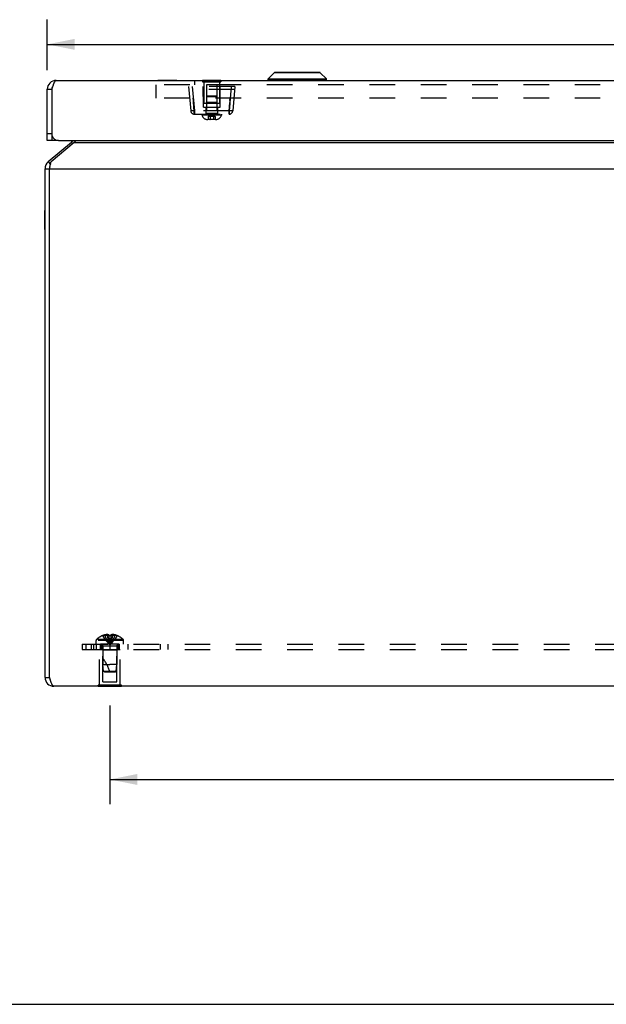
# Model space of a CAD drawing. Header units: inches. Extents: x 0 to 63, y 0 to 40.7.
# Tile 1 of 9: x 14 to 21.9, y 0 to 13.3. Entities that reach past the tile are written whole.
import ezdxf

# ---------------------------------------------------------------- set-up
doc = ezdxf.new("R2010")
doc.units = ezdxf.units.IN
doc.header["$LTSCALE"] = 3.462963
doc.header["$MEASUREMENT"] = 0
doc.linetypes.add('HIDDEN', pattern=[0.2, 0.1, -0.1])
doc.layers.get('0').update_dxf_attribs({"linetype": 'CONTINUOUS'})
for name, color, linetype in [('02___PRT_ALL_AXES', 7, 'CONTINUOUS'), ('06___PRT_ALL_SURFS', 7, 'CONTINUOUS'), ('DEFAULT_2', 8, 'HIDDEN'), ('DIMENSIONS', 7, 'CONTINUOUS')]:
    doc.layers.add(name, color=color, linetype=linetype)
doc.styles.get("Standard").update_dxf_attribs({"font": 'arial.ttf'})
doc.dimstyles.new('DIMSTYLE_1', dxfattribs={"dimtxt": 0.277778, "dimasz": 0.37037, "dimexe": 0.09, "dimexo": 0.07, "dimgap": 0.0375, "dimtad": 0, "dimtih": 1, "dimtoh": 1, "dimzin": 4, "dimdsep": 46, "dimtxsty": 'Standard', "dimblk": '_FILLED', "dimblk1": '_FILLED', "dimblk2": '_FILLED', "dimcen": 0.09, "dimazin": 1, "dimtfac": 1, "dimtofl": 0, "dimtmove": 0, "dimatfit": 3, "dimldrblk": '_FILLED', "dimfxl": 1, "dimtolj": 1, "dimtzin": 4, "dimarcsym": 0})

# ---------------------------------------------------------------- blocks, each defined once
blk = doc.blocks.new('_FILLED')
at = {"color": 0, "linetype": 'ByBlock'}
blk.add_solid([(0, 0), (-1, 0.2), (-1, -0.2)], dxfattribs=at)
blk = doc.blocks.new('*D10')
at = {"layer": 'DIMENSIONS', "color": 2, "linetype": 'Continuous'}
for p, q in [((15.172, 4.037), (15.172, 2.705)), ((31.422, 4.037), (31.422, 2.705)), ((15.172, 3.038), (22.673, 3.038)), ((31.422, 3.038), (23.921, 3.038))]:
    blk.add_line(p, q, dxfattribs=at)
at = {"layer": 'DIMENSIONS', "color": 2, "linetype": 'Continuous', "xscale": 0.3703703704, "yscale": 0.3703703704, "zscale": 0.3703703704, "rotation": 180}
blk.add_blockref('_FILLED', (15.172, 3.038), dxfattribs=at)
at = {"layer": 'DIMENSIONS', "color": 2, "linetype": 'Continuous', "xscale": 0.3703703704, "yscale": 0.3703703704, "zscale": 0.3703703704}
blk.add_blockref('_FILLED', (31.422, 3.038), dxfattribs=at)
at = {"layer": 'DIMENSIONS', "color": 2, "linetype": 'Continuous', "insert": (23.297, 3.177), "char_height": 0.2778, "width": 0.97067, "attachment_point": 2, "line_spacing_factor": 0.9}
blk.add_mtext('16.25', dxfattribs=at)
blk = doc.blocks.new('*D18')
at = {"layer": 'DIMENSIONS', "color": 2, "linetype": 'Continuous'}
for p, q in [((14.327, 12.621), (14.327, 13.303)), ((32.267, 12.621), (32.267, 13.303)), ((14.327, 12.969), (22.038, 12.969)), ((32.267, 12.969), (24.556, 12.969))]:
    blk.add_line(p, q, dxfattribs=at)
at = {"layer": 'DIMENSIONS', "color": 2, "linetype": 'Continuous', "xscale": 0.3703703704, "yscale": 0.3703703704, "zscale": 0.3703703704, "rotation": 180}
blk.add_blockref('_FILLED', (14.327, 12.969), dxfattribs=at)
at = {"layer": 'DIMENSIONS', "color": 2, "linetype": 'Continuous', "xscale": 0.3703703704, "yscale": 0.3703703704, "zscale": 0.3703703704}
blk.add_blockref('_FILLED', (32.267, 12.969), dxfattribs=at)
at = {"layer": 'DIMENSIONS', "color": 2, "linetype": 'Continuous', "insert": (23.297, 13.108), "char_height": 0.2778, "width": 2.24081, "attachment_point": 2, "line_spacing_factor": 0.9}
blk.add_mtext('17.94 DOOR', dxfattribs=at)

msp = doc.modelspace()

# ---------------------------------------------------------------- linework, layer by layer
at = {"color": 7, "linetype": 'Continuous'}
for p, q in [((17.308, 12.5036), (17.3911, 12.5867)), ((18.0129, 12.5867), (17.3911, 12.5867)), ((18.0079, 12.5888), (17.3961, 12.5888)), ((18.0961, 12.5036), (18.0129, 12.5867)), ((15.822, 12.4858), (15.822, 12.4818)), ((15.822, 12.4858), (16.078, 12.4858)), ((16.078, 12.4858), (16.078, 12.4818)), ((17.308, 12.4849), (17.308, 12.5036)), ((17.308, 12.5036), (18.0961, 12.5036)), ((18.0961, 12.4849), (17.308, 12.4849)), ((18.0961, 12.4849), (18.0961, 12.5036)), ((14.327, 12.3618), (14.387, 12.3618)), ((14.387, 12.3618), (14.387, 11.6718)), ((14.387, 11.7618), (14.327, 11.7618)), ((14.392, 11.6718), (14.392, 11.7322)), ((14.387, 11.6718), (14.327, 11.6718)), ((14.477, 11.6718), (14.392, 11.6718)), ((14.6532, 11.6447), (14.6692, 11.6257)), ((14.3399, 11.3817), (14.3692, 11.3468)), ((14.297, 11.2898), (14.357, 11.2898)), ((14.293, 10.4678), (14.293, 10.7238)), ((14.293, 10.7238), (14.297, 10.7238)), ((14.293, 10.4678), (14.297, 10.4678)), ((14.297, 4.4168), (14.357, 4.4168)), ((0, 0), (62.963, 0))]:
    msp.add_line(p, q, dxfattribs=at)
at = {"color": 3, "linetype": 'Continuous'}
for p, q in [((14.392, 11.7322), (14.392, 12.3775)), ((14.447, 12.4818), (32.147, 12.4818)), ((14.327, 11.6718), (14.327, 12.3618)), ((14.6532, 11.6447), (14.3399, 11.3817)), ((14.6918, 11.6447), (14.3784, 11.3817)), ((14.477, 11.6718), (32.117, 11.6718)), ((14.6918, 11.6447), (31.9022, 11.6447)), ((14.297, 4.4168), (14.297, 11.2898)), ((14.357, 4.4168), (14.357, 11.2898)), ((14.357, 11.2898), (32.237, 11.2898)), ((32.177, 4.2968), (14.417, 4.2968))]:
    msp.add_line(p, q, dxfattribs=at)
for points in [[(14.3984, 12.3969), (14.3962, 12.3905), (14.3941, 12.384), (14.392, 12.3775)], [(14.447, 12.4818), (14.4449, 12.4816), (14.4428, 12.4811), (14.4407, 12.4802), (14.4385, 12.4789), (14.4364, 12.4772), (14.4343, 12.4752), (14.4322, 12.4729), (14.4301, 12.4702), (14.428, 12.4672), (14.4259, 12.4639), (14.4237, 12.4602), (14.4216, 12.4563), (14.4195, 12.452), (14.4174, 12.4475), (14.4153, 12.4427), (14.4132, 12.4377), (14.411, 12.4324), (14.4089, 12.427), (14.4068, 12.4213), (14.4047, 12.4154), (14.4026, 12.4094), (14.4005, 12.4032), (14.3984, 12.3969)], [(14.719, 11.6718), (14.7175, 11.6701), (14.7132, 11.6653), (14.7089, 11.6606), (14.7047, 11.6562), (14.7004, 11.6521), (14.6961, 11.6482), (14.6918, 11.6447)], [(14.357, 11.2898), (14.3601, 11.3047), (14.3616, 11.3121), (14.3631, 11.3194), (14.3647, 11.3266), (14.3662, 11.3336), (14.3677, 11.3405), (14.3693, 11.3472), (14.3708, 11.3536), (14.3723, 11.3598), (14.3738, 11.3658), (14.3754, 11.3714), (14.3769, 11.3767), (14.3784, 11.3817)], [(14.417, 4.2968), (14.4145, 4.297), (14.412, 4.2978), (14.4095, 4.2991), (14.407, 4.3008), (14.4045, 4.3031), (14.402, 4.3059), (14.3995, 4.3091), (14.397, 4.3128), (14.3945, 4.317), (14.392, 4.3215), (14.3895, 4.3265), (14.387, 4.3319), (14.3845, 4.3377), (14.382, 4.3437), (14.3795, 4.3501), (14.377, 4.3568), (14.3745, 4.3636), (14.372, 4.3708), (14.3695, 4.3781), (14.367, 4.3857), (14.3645, 4.3934), (14.362, 4.4011), (14.3595, 4.409), (14.357, 4.4168)]]:
    msp.add_lwpolyline(points, dxfattribs=at)
at = {"color": 7, "linetype": 'Continuous'}
for centre, radius, start, end in [((17.3961, 12.5817), 0.0071, 89.99998, 134.99999), ((18.0079, 12.5817), 0.0071, 45.00001, 90.00002), ((14.447, 12.3618), 0.06, 144.22665, 180), ((17.311, 12.4849), 0.00305, 180, 270.00002), ((18.093, 12.4849), 0.00305, 269.99998, 360), ((14.417, 11.2898), 0.06, 156.8969, 180), ((14.417, 4.4168), 0.06, 180, 215.80143)]:
    msp.add_arc(centre, radius, start, end, dxfattribs=at)
at = {"color": 3, "linetype": 'Continuous'}
for centre, radius, start, end in [((14.447, 12.3618), 0.12, 90, 180), ((14.477, 11.7618), 0.09, 199.18814, 270), ((14.6147, 11.6906), 0.06, 310, 341.70745), ((14.417, 11.2898), 0.12, 130, 180), ((14.417, 4.4168), 0.12, 180, 270)]:
    msp.add_arc(centre, radius, start, end, dxfattribs=at)
at = {"layer": '02___PRT_ALL_AXES', "color": 8, "linetype": 'HIDDEN'}
for p, q in [((16.441, 12.4648), (16.441, 12.1733)), ((16.653, 12.4648), (16.653, 12.1733)), ((16.441, 12.1733), (16.653, 12.1733)), ((15.032, 4.3138), (15.032, 4.7928)), ((15.032, 4.7928), (15.312, 4.7928)), ((15.047, 4.7928), (15.047, 4.8678)), ((15.297, 4.8678), (15.047, 4.8678)), ((15.063, 4.7928), (15.063, 4.8678)), ((15.172, 4.8678), (15.172, 4.7928)), ((15.281, 4.7928), (15.281, 4.8678)), ((15.297, 4.7928), (15.297, 4.8678)), ((15.312, 4.3138), (15.312, 4.7928))]:
    msp.add_line(p, q, dxfattribs=at)
at = {"layer": '06___PRT_ALL_SURFS', "color": 7, "linetype": 'Continuous'}
for p, q in [((16.422, 12.4858), (16.422, 12.4818)), ((16.422, 12.4858), (16.672, 12.4858)), ((16.547, 12.4858), (16.547, 12.4818)), ((16.672, 12.4858), (16.672, 12.4818)), ((15.016, 4.2928), (15.016, 4.2968)), ((15.328, 4.2928), (15.016, 4.2928)), ((15.172, 4.2928), (15.172, 4.2968)), ((15.328, 4.2928), (15.328, 4.2968))]:
    msp.add_line(p, q, dxfattribs=at)
at = {"layer": '06___PRT_ALL_SURFS', "color": 8, "linetype": 'HIDDEN'}
for p, q in [((16.422, 12.4818), (16.422, 12.4648)), ((16.422, 12.4648), (16.672, 12.4648)), ((16.547, 12.4818), (16.547, 12.4648)), ((16.672, 12.4818), (16.672, 12.4648)), ((15.016, 4.2968), (15.016, 4.3138)), ((15.328, 4.3138), (15.016, 4.3138)), ((15.172, 4.2968), (15.172, 4.3138)), ((15.328, 4.2968), (15.328, 4.3138))]:
    msp.add_line(p, q, dxfattribs=at)
at = {"layer": 'DEFAULT_2', "color": 8, "linetype": 'HIDDEN'}
for p, q in [((15.797, 12.2408), (15.797, 12.4218)), ((30.797, 12.4218), (15.797, 12.4218)), ((16.2345, 12.4008), (16.2633, 12.0715)), ((16.8595, 12.4008), (16.2345, 12.4008)), ((16.2843, 12.4008), (16.3131, 12.0715)), ((16.3126, 12.4768), (16.3126, 12.4218)), ((30.2814, 12.4768), (16.3126, 12.4768)), ((16.4345, 12.1198), (16.4321, 12.4008)), ((16.478, 12.4233), (16.478, 12.0358)), ((16.616, 12.4233), (16.478, 12.4233)), ((16.616, 12.4233), (16.616, 12.0358)), ((16.6595, 12.1198), (16.662, 12.4008)), ((16.8097, 12.4008), (16.7809, 12.0715)), ((16.8595, 12.4008), (16.8307, 12.0715)), ((30.797, 12.2408), (15.797, 12.2408)), ((16.8558, 12.3588), (16.2382, 12.3588)), ((16.4918, 12.2758), (16.478, 12.262)), ((16.616, 12.262), (16.478, 12.262)), ((16.4918, 12.2758), (16.6022, 12.2758)), ((16.6022, 12.2758), (16.616, 12.262)), ((16.7931, 12.2127), (16.795, 12.2408)), ((16.795, 12.2408), (16.7932, 12.2136)), ((16.3063, 12.13), (16.3027, 12.1845)), ((16.4345, 12.1198), (16.6595, 12.1198)), ((16.478, 12.1833), (16.468, 12.1733)), ((16.626, 12.1733), (16.468, 12.1733)), ((16.469, 12.1198), (16.469, 12.0258)), ((16.616, 12.1833), (16.478, 12.1833)), ((16.616, 12.1833), (16.626, 12.1733)), ((16.625, 12.1198), (16.625, 12.0258)), ((16.2633, 12.0715), (16.2638, 12.0709)), ((16.3093, 12.0844), (16.3131, 12.0258)), ((16.3131, 12.0258), (16.3114, 12.0527)), ((16.3131, 12.0715), (16.3131, 12.0258)), ((16.7809, 12.0715), (16.3131, 12.0715)), ((16.3131, 12.0258), (16.7809, 12.0258)), ((16.416, 12.0258), (16.416, 12.0108)), ((16.678, 12.0108), (16.416, 12.0108)), ((16.616, 12.0358), (16.478, 12.0358)), ((16.5013, 11.9968), (16.5013, 11.9552)), ((16.5927, 11.9968), (16.5013, 11.9968)), ((16.5242, 11.9968), (16.5242, 11.9552)), ((16.5698, 11.9968), (16.5698, 11.9552)), ((16.5927, 11.9968), (16.5927, 11.9552)), ((16.678, 12.0258), (16.678, 12.0108)), ((16.7847, 12.0844), (16.7809, 12.0258)), ((16.7809, 12.0715), (16.7809, 12.0258)), ((16.7809, 12.0258), (16.7819, 12.0411)), ((16.7819, 12.0411), (16.7836, 12.0672)), ((16.7836, 12.0672), (16.7847, 12.0844)), ((16.5984, 11.9528), (16.4956, 11.9528)), ((16.5927, 11.9552), (16.5013, 11.9552)), ((16.5228, 11.9528), (16.5229, 11.9528)), ((16.5235, 11.9531), (16.5236, 11.9532)), ((16.5236, 11.9532), (16.5236, 11.9533)), ((16.5239, 11.9537), (16.5239, 11.9538)), ((16.524, 11.954), (16.524, 11.9541)), ((16.524, 11.9539), (16.524, 11.954)), ((16.5241, 11.9547), (16.5242, 11.9548)), ((16.5241, 11.9546), (16.5241, 11.9547)), ((16.5242, 11.9551), (16.5242, 11.9552)), ((15.3523, 4.9288), (14.9917, 4.9288)), ((15.0725, 4.9811), (15.0727, 4.9807)), ((15.0737, 4.9811), (15.0727, 4.9807)), ((15.1565, 4.9811), (15.0737, 4.9811)), ((15.1035, 4.9811), (15.1035, 4.9912)), ((15.1371, 4.9811), (15.1371, 4.9961)), ((15.1565, 4.9811), (15.1565, 4.9912)), ((15.1565, 4.9811), (15.1587, 4.9586)), ((15.1565, 4.9811), (15.1565, 4.9807)), ((15.1586, 4.959), (15.161, 4.9372)), ((15.161, 4.9374), (15.1635, 4.9163)), ((15.1849, 4.9808), (15.1875, 4.9807)), ((15.1875, 4.9811), (15.1853, 4.9586)), ((15.1875, 4.9912), (15.1875, 4.9811)), ((15.1875, 4.9811), (15.1875, 4.9807)), ((15.2703, 4.9811), (15.1875, 4.9811)), ((15.2069, 4.9811), (15.2069, 4.9961)), ((15.2405, 4.9811), (15.2405, 4.9912)), ((15.2713, 4.9807), (15.2703, 4.9811)), ((15.2715, 4.9811), (15.2713, 4.9807)), ((14.797, 4.8678), (14.797, 4.7928)), ((14.797, 4.8678), (31.797, 4.8678)), ((14.797, 4.7928), (31.797, 4.7928)), ((14.8487, 4.8678), (14.8487, 4.7928)), ((14.922, 4.8678), (14.922, 4.7928)), ((14.951, 4.8678), (14.951, 4.7928)), ((14.9855, 4.8678), (14.9855, 4.9143)), ((15.3585, 4.9143), (14.9855, 4.9143)), ((14.991, 4.7928), (14.991, 4.8678)), ((15.077, 4.7828), (15.067, 4.7928)), ((15.078, 4.8396), (15.078, 4.5928)), ((15.266, 4.8396), (15.078, 4.8396)), ((15.1635, 4.9164), (15.1661, 4.896)), ((15.172, 4.8678), (15.172, 4.7928)), ((15.266, 4.8396), (15.266, 4.5928)), ((15.267, 4.7828), (15.277, 4.7928)), ((15.297, 4.8678), (15.297, 4.7928)), ((15.3585, 4.8678), (15.3585, 4.9143)), ((15.414, 4.8678), (15.414, 4.7928)), ((15.8535, 4.8678), (15.8535, 4.7928)), ((15.9548, 4.8678), (15.9548, 4.7928)), ((15.077, 4.3553), (15.077, 4.7828)), ((15.267, 4.7828), (15.077, 4.7828)), ((15.267, 4.3553), (15.267, 4.7828)), ((15.087, 4.5027), (15.078, 4.5928)), ((15.078, 4.5928), (15.172, 4.5928)), ((15.266, 4.5928), (15.172, 4.5928)), ((15.257, 4.5027), (15.266, 4.5928)), ((15.098, 4.4928), (15.087, 4.5027)), ((15.087, 4.5027), (15.257, 4.5027)), ((15.098, 4.4928), (15.246, 4.4928)), ((15.246, 4.4928), (15.257, 4.5027)), ((15.077, 4.3553), (15.267, 4.3553))]:
    msp.add_line(p, q, dxfattribs=at)
for points in [[(16.299, 12.2408), (16.3008, 12.2136), (16.3026, 12.1859)], [(16.3062, 12.1313), (16.3009, 12.2127), (16.299, 12.2408)], [(16.3062, 12.1313), (16.3078, 12.1066), (16.3093, 12.0844)], [(16.3093, 12.0844), (16.3079, 12.1059), (16.3063, 12.13)], [(16.7932, 12.2136), (16.7896, 12.1581), (16.7878, 12.1313), (16.7862, 12.1066), (16.7847, 12.0844)], [(16.7847, 12.0844), (16.7862, 12.1059), (16.7877, 12.13), (16.7913, 12.1845)], [(16.278, 12.0697), (16.2738, 12.0697), (16.2701, 12.0699), (16.2672, 12.0701), (16.2651, 12.0705), (16.2638, 12.0709)], [(16.3131, 12.0715), (16.3067, 12.0709), (16.3003, 12.0705), (16.2942, 12.0701), (16.2883, 12.0699), (16.2829, 12.0697), (16.278, 12.0697)], [(16.2797, 12.0393), (16.2844, 12.0356), (16.2974, 12.0291), (16.3112, 12.0266), (16.3131, 12.0266)], [(16.3114, 12.0527), (16.3104, 12.0672), (16.3093, 12.0844)], [(16.5013, 11.9968), (16.5039, 11.9978), (16.5064, 11.9987), (16.509, 11.9995), (16.5115, 12.0003), (16.514, 12.001), (16.5166, 12.0017), (16.5191, 12.0023), (16.5216, 12.0029), (16.5242, 12.0034), (16.5267, 12.0039), (16.5292, 12.0043), (16.5318, 12.0046), (16.5343, 12.0049), (16.5369, 12.0052), (16.5394, 12.0054), (16.5419, 12.0055), (16.5445, 12.0056), (16.547, 12.0056)], [(16.5242, 11.9968), (16.5254, 11.9978), (16.5267, 11.9987), (16.528, 11.9995), (16.5292, 12.0003), (16.5305, 12.001), (16.5318, 12.0017), (16.5331, 12.0023), (16.5343, 12.0029), (16.5356, 12.0034), (16.5369, 12.0039), (16.5381, 12.0043), (16.5394, 12.0046), (16.5407, 12.0049), (16.5419, 12.0052), (16.5432, 12.0054), (16.5445, 12.0055), (16.5457, 12.0056), (16.547, 12.0056)], [(16.5698, 11.9968), (16.5686, 11.9978), (16.5673, 11.9987), (16.566, 11.9995), (16.5648, 12.0003), (16.5635, 12.001), (16.5622, 12.0017), (16.561, 12.0023), (16.5597, 12.0029), (16.5584, 12.0034), (16.5572, 12.0039), (16.5559, 12.0043), (16.5546, 12.0046), (16.5534, 12.0049), (16.5521, 12.0052), (16.5508, 12.0054), (16.5495, 12.0055), (16.5483, 12.0056), (16.547, 12.0056)], [(16.5927, 11.9968), (16.5901, 11.9978), (16.5876, 11.9987), (16.5851, 11.9995), (16.5825, 12.0003), (16.58, 12.001), (16.5775, 12.0017), (16.5749, 12.0023), (16.5724, 12.0029), (16.5698, 12.0034), (16.5673, 12.0039), (16.5648, 12.0043), (16.5622, 12.0046), (16.5597, 12.0049), (16.5572, 12.0052), (16.5546, 12.0054), (16.5521, 12.0055), (16.5495, 12.0056), (16.547, 12.0056)], [(16.816, 12.0697), (16.8111, 12.0697), (16.8057, 12.0699), (16.7999, 12.0701), (16.7937, 12.0705), (16.7874, 12.0709), (16.7809, 12.0715)], [(16.7809, 12.0266), (16.7828, 12.0266), (16.7966, 12.0291), (16.8096, 12.0356), (16.8144, 12.0393)], [(16.8307, 12.0715), (16.8302, 12.0709), (16.8289, 12.0705), (16.8268, 12.0701), (16.8239, 12.0699), (16.8203, 12.0697), (16.816, 12.0697)], [(16.4986, 11.9528), (16.4988, 11.9528), (16.4989, 11.9528), (16.4991, 11.9529), (16.4993, 11.9529), (16.4994, 11.9529), (16.4996, 11.953), (16.4997, 11.953), (16.4999, 11.9531), (16.5, 11.9531), (16.5001, 11.9532), (16.5003, 11.9533), (16.5004, 11.9534), (16.5005, 11.9535), (16.5006, 11.9536), (16.5007, 11.9537), (16.5008, 11.9538), (16.5009, 11.9539), (16.501, 11.954), (16.501, 11.9541), (16.5011, 11.9542), (16.5012, 11.9543), (16.5012, 11.9545), (16.5012, 11.9546), (16.5013, 11.9547), (16.5013, 11.9548), (16.5013, 11.9549), (16.5013, 11.9551), (16.5013, 11.9552)], [(16.5228, 11.9528), (16.5229, 11.9528), (16.523, 11.9528), (16.5231, 11.9529), (16.5231, 11.9529), (16.5232, 11.9529), (16.5233, 11.953), (16.5234, 11.953), (16.5234, 11.9531), (16.5235, 11.9531)], [(16.523, 11.9528), (16.5231, 11.9529), (16.5231, 11.9529), (16.5232, 11.9529), (16.5233, 11.953), (16.5234, 11.953), (16.5234, 11.9531)], [(16.5236, 11.9533), (16.5237, 11.9534), (16.5238, 11.9535)], [(16.5238, 11.9535), (16.5238, 11.9536), (16.5239, 11.9537), (16.5239, 11.9538), (16.524, 11.9539)], [(16.524, 11.9541), (16.5241, 11.9542), (16.5241, 11.9543)], [(16.5241, 11.9542), (16.5241, 11.9543), (16.5241, 11.9545), (16.5241, 11.9546)], [(16.5242, 11.9548), (16.5242, 11.9549), (16.5242, 11.9551)], [(16.5712, 11.9528), (16.5711, 11.9528), (16.571, 11.9528), (16.571, 11.9529), (16.5709, 11.9529), (16.5708, 11.9529), (16.5707, 11.953), (16.5707, 11.953), (16.5706, 11.9531), (16.5705, 11.9531), (16.5704, 11.9532), (16.5704, 11.9533), (16.5703, 11.9534), (16.5703, 11.9535), (16.5702, 11.9536), (16.5702, 11.9537), (16.5701, 11.9538), (16.5701, 11.9539), (16.57, 11.954), (16.57, 11.9541), (16.57, 11.9542), (16.5699, 11.9543), (16.5699, 11.9545), (16.5699, 11.9546), (16.5699, 11.9547), (16.5699, 11.9548), (16.5699, 11.9549), (16.5698, 11.9551), (16.5698, 11.9552)], [(16.5954, 11.9528), (16.5953, 11.9528), (16.5951, 11.9528), (16.5949, 11.9529), (16.5948, 11.9529), (16.5946, 11.9529), (16.5944, 11.953), (16.5943, 11.953), (16.5942, 11.9531), (16.594, 11.9531), (16.5939, 11.9532), (16.5937, 11.9533), (16.5936, 11.9534), (16.5935, 11.9535), (16.5934, 11.9536), (16.5933, 11.9537), (16.5932, 11.9538), (16.5931, 11.9539), (16.593, 11.954), (16.593, 11.9541), (16.5929, 11.9542), (16.5929, 11.9543), (16.5928, 11.9545), (16.5928, 11.9546), (16.5927, 11.9547), (16.5927, 11.9548), (16.5927, 11.9549), (16.5927, 11.9551), (16.5927, 11.9552)], [(15.0727, 4.9807), (15.0864, 4.9586), (15.1013, 4.9372), (15.1172, 4.9163), (15.1344, 4.896), (15.1526, 4.8762), (15.172, 4.8571)], [(15.1371, 4.9961), (15.1329, 4.9958), (15.1287, 4.9954), (15.1245, 4.9949), (15.1203, 4.9944), (15.1161, 4.9937), (15.1119, 4.9929), (15.1077, 4.9921), (15.1035, 4.9912)], [(15.1035, 4.9811), (15.113, 4.959), (15.1232, 4.9374), (15.1342, 4.9164), (15.146, 4.8961), (15.1586, 4.8763), (15.172, 4.8571)], [(15.1565, 4.9912), (15.1539, 4.9922), (15.1514, 4.993), (15.1489, 4.9938), (15.1465, 4.9944), (15.1441, 4.995), (15.1418, 4.9954), (15.1394, 4.9958), (15.1371, 4.9961)], [(15.1371, 4.9811), (15.1419, 4.959), (15.1471, 4.9374), (15.1528, 4.9164), (15.1588, 4.8961), (15.1652, 4.8763), (15.172, 4.8571)], [(15.172, 4.9811), (15.1694, 4.9811), (15.1668, 4.9811), (15.1642, 4.981), (15.1617, 4.9809), (15.1591, 4.9808), (15.1565, 4.9807)], [(15.1565, 4.9807), (15.1591, 4.9808), (15.1617, 4.9809), (15.1642, 4.981), (15.1668, 4.9811), (15.1694, 4.9811), (15.172, 4.9811)], [(15.2069, 4.9811), (15.2021, 4.959), (15.1969, 4.9374), (15.1913, 4.9164), (15.1852, 4.8961), (15.1788, 4.8763), (15.172, 4.8571)], [(15.2405, 4.9811), (15.2311, 4.959), (15.2208, 4.9374), (15.2098, 4.9164), (15.198, 4.8961), (15.1854, 4.8763), (15.172, 4.8571)], [(15.172, 4.9811), (15.1746, 4.9811), (15.1772, 4.9811), (15.1798, 4.981), (15.1823, 4.9809)], [(15.1875, 4.9807), (15.1849, 4.9808), (15.1823, 4.9809), (15.1798, 4.981), (15.1772, 4.9811), (15.1746, 4.9811), (15.172, 4.9811)], [(15.2713, 4.9807), (15.2576, 4.9586), (15.2427, 4.9372), (15.2268, 4.9163), (15.2097, 4.896), (15.1914, 4.8762), (15.172, 4.8571)], [(15.1854, 4.959), (15.183, 4.9372), (15.1805, 4.9163), (15.1779, 4.896), (15.175, 4.8762), (15.172, 4.8571)], [(15.1831, 4.9374), (15.1806, 4.9164), (15.1779, 4.8961), (15.175, 4.8763), (15.172, 4.8571)], [(15.2069, 4.9961), (15.2046, 4.9958), (15.2022, 4.9954), (15.1999, 4.995), (15.1975, 4.9944), (15.1951, 4.9938), (15.1926, 4.993), (15.1901, 4.9922), (15.1875, 4.9912)], [(15.2405, 4.9912), (15.2363, 4.9921), (15.2321, 4.9929), (15.2279, 4.9937), (15.2237, 4.9944), (15.2195, 4.9949), (15.2153, 4.9954), (15.2111, 4.9958), (15.2069, 4.9961)], [(15.1661, 4.8961), (15.169, 4.8763), (15.172, 4.8571)], [(15.1661, 4.896), (15.169, 4.8762), (15.172, 4.8571)]]:
    msp.add_lwpolyline(points, dxfattribs=at)
for centre, radius, start, end in [((16.3131, 12.0758), 0.05, 185, 270), ((16.4956, 12.0364), 0.0836, 197.83232, 270), ((16.468, 12.0358), 0.01, 270, 360), ((16.5984, 12.0364), 0.0836, 270, 342.16768), ((16.626, 12.0358), 0.01, 180, 270), ((16.7809, 12.0758), 0.05, 270, 355), ((15.0055, 4.9143), 0.02, 133.5138, 180), ((15.172, 4.7389), 0.2618, 112.36129, 133.5138), ((15.172, 4.7389), 0.2614, 105.19411, 112.08938), ((15.172, 4.7389), 0.2614, 67.91062, 74.80589), ((15.172, 4.7389), 0.2618, 46.4862, 67.63871), ((15.3385, 4.9143), 0.02, 0, 46.4862), ((15.0498, 4.8396), 0.0282, 0, 90), ((15.2942, 4.8396), 0.0282, 90, 180), ((14.6268, 4.3226), 0.5712, 17.33536, 37.81376)]:
    msp.add_arc(centre, radius, start, end, dxfattribs=at)

# ---------------------------------------------------------------- dimensions: what is measured, and where the dimension line sits
at = {"layer": 'DIMENSIONS', "color": 2, "linetype": 'Continuous'}
dim = msp.add_linear_dim(base=(32.267, 12.9692), p1=(14.327, 12.5511), p2=(32.267, 12.5511), text='<> DOOR', dimstyle='DIMSTYLE_1', dxfattribs=at)
dim.commit()
dim.dimension.update_dxf_attribs({"geometry": '*D18', "text_midpoint": (23.297, 12.9692), "dimtype": 160})
dim = msp.add_linear_dim(base=(15.172, 3.0384), p1=(31.422, 4.1075), p2=(15.172, 4.1075), angle=180, dimstyle='DIMSTYLE_1', dxfattribs=at)
dim.commit()
dim.dimension.update_dxf_attribs({"geometry": '*D10', "text_midpoint": (23.3098, 3.0369), "dimtype": 160})

doc.saveas('drawing.dxf')
